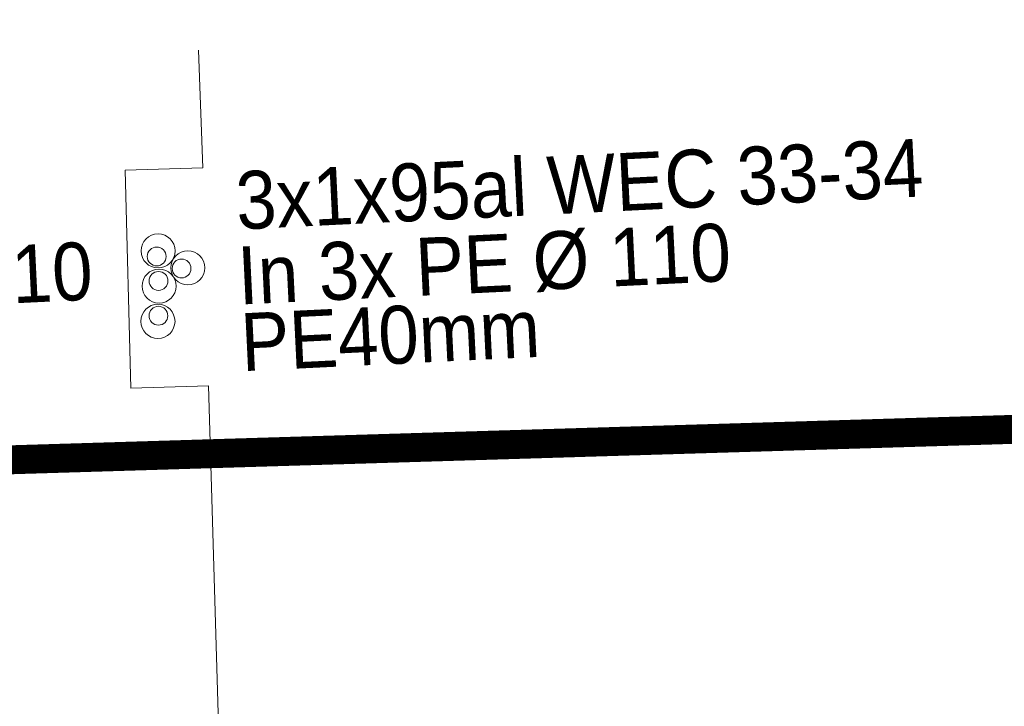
# Model space of a CAD drawing. Header units: metres. Extents: x 68442 to 71740, y 407111 to 411160.
# Tile 120 of 186: x 71187 to 71221, y 408638 to 408661. Entities that reach past the tile are written whole.
import ezdxf
from ezdxf.enums import TextEntityAlignment as Align

# ---------------------------------------------------------------- set-up
doc = ezdxf.new("R2010")
doc.units = ezdxf.units.M
doc.linetypes.add('XX-CENTER', pattern=[8, 5, -1, 1, -1])
for name, color, linetype, lineweight in [('- van den heuvel - hs', 1, 'Continuous', 0), ('- van den heuvel - pe 40mm', 3, 'Continuous', 0), ('- van den heuvel -aanpeillijntjes en ge-explodeerde maatvoering', 7, 'Continuous', 0), ('- van den heuvel -pe 110mm', 7, 'Continuous', 0), ('- van den heuvel -txt', 7, 'Continuous', 0), ('MACG_alg_werkgrens', 3, 'XX-CENTER', 0)]:
    doc.layers.add(name, color=color, linetype=linetype, lineweight=lineweight)
doc.layers.add('MACG_n_vhr_arc_gravel', color=34, linetype='Continuous', lineweight=0, transparency=0.8)
doc.styles.get("Standard").update_dxf_attribs({"font": 'arial.ttf'})
pattern_1 = [(344.330685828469, (35592.23381765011, 204299.6094237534), (0.415651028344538, -0.7397528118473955), [0.5, -0.7000000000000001]), (344.330685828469, (35592.33773039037, 204299.4244855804), (0.415651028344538, -0.7397528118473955), [0.2, -1]), (344.330685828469, (35592.41875582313, 204299.7133364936), (0.415651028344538, -0.7397528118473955), [0.2, -1])]

msp = doc.modelspace()

# ---------------------------------------------------------------- hatches: boundary and pattern name
at = {"layer": 'MACG_n_vhr_arc_gravel'}
h = msp.add_hatch(dxfattribs=at)
h.set_pattern_fill('GOST_GLASS', color=256, scale=0.2, angle=297.1173132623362, style=0)
h.set_pattern_definition(pattern_1)
h.paths.add_polyline_path([(70750.24999999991, 408640.0000000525, 1), (70771.75000000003, 408640.0000000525, 1)])
h.paths.add_polyline_path([(70767.75000000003, 408640.0000000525, -1), (70754.24999999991, 408640.0000000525, -1)], flags=16)
h.paths.add_polyline_path([(71190.24999999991, 408614.0000000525, 1), (71211.75000000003, 408614.0000000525, 1)])
h.paths.add_polyline_path([(71207.75000000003, 408614.0000000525, -1), (71194.24999999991, 408614.0000000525, -1)], flags=16)
h.paths.add_polyline_path([(71649.74999999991, 408660.0000000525, 1), (71628.25000000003, 408660.0000000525, 1)])
h.paths.add_polyline_path([(71632.25000000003, 408660.0000000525, -1), (71645.74999999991, 408660.0000000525, -1)], flags=16)
h = msp.add_hatch(dxfattribs=at)
h.set_pattern_fill('GOST_GLASS', color=256, scale=0.2, angle=297.1173132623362, style=0)
h.set_pattern_definition(pattern_1)
edge = h.paths.add_edge_path()
edge.add_line((70774.39620476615, 408656.1359710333), (70760.39821277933, 408655.6989540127))
edge.add_line((70760.39821277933, 408655.6989540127), (70760.58482391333, 408650.7419797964))
edge.add_arc((70761.00000000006, 408640.0000000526), 10.74999999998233, 2.213372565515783, 92.21337256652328, ccw=False)
edge.add_arc((70761.00000000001, 408640.0000000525), 10.75000000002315, -87.78662743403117, 2.213372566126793, ccw=False)
edge.add_line((70761.41517608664, 408629.2580203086), (70761.5330917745, 408626.2071511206))
edge.add_line((70761.5330917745, 408626.2071511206), (70775.33608052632, 408626.7162461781))
edge.add_line((70775.33608052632, 408626.7162461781), (70775.47746620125, 408626.7211346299))
edge.add_line((70775.47746620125, 408626.7211346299), (70774.39620476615, 408656.1359710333))
edge = h.paths.add_edge_path()
edge.add_line((71213.67817540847, 408630.1182861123), (71200.38775204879, 408629.8046278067))
edge.add_line((71200.38775204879, 408629.8046278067), (71200.58482391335, 408624.7419797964))
edge.add_arc((71201, 408614.0000000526), 10.75000000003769, 2.213372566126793, 92.21337256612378, ccw=False)
edge.add_arc((71200.99999999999, 408614.0000000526), 10.75000000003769, -87.78662743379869, 2.2133725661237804, ccw=False)
edge.add_line((71201.41517608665, 408603.2580203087), (71201.54663551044, 408599.8567298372))
edge.add_line((71201.54663551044, 408599.8567298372), (71214.78264734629, 408600.3449131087))
edge.add_line((71214.78264734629, 408600.3449131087), (71213.67817540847, 408630.1182861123))

# ---------------------------------------------------------------- linework, layer by layer
at = {"layer": '- van den heuvel - hs'}
for centre in [(71192.02505902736, 408653.0826667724), (71192.8845590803, 408652.6673649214), (71192.0900469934, 408652.2371455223)]:
    msp.add_circle(centre, 0.3255105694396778, dxfattribs=at)
at = {"layer": '- van den heuvel - pe 40mm'}
msp.add_circle((71192.0854657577, 408651.0357785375), 0.3255105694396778, dxfattribs=at)
at = {"layer": '- van den heuvel -aanpeillijntjes en ge-explodeerde maatvoering'}
for points in [[(71193.47165483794, 408660.2064236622), (71193.6194580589, 408656.1405010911), (71190.93729356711, 408656.0646389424), (71191.1292049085, 408648.5355106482), (71193.81136939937, 408648.6113727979)], [(71193.81136939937, 408648.6113727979), (71194.4501836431, 408627.1556785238)]]:
    msp.add_lwpolyline(points, dxfattribs=at)
at = {"layer": '- van den heuvel -pe 110mm'}
for centre in [(71192.07332340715, 408653.2732699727), (71193.10006663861, 408652.6892182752), (71192.10825345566, 408652.0581883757), (71192.06894919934, 408650.8406047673)]:
    msp.add_circle(centre, 0.5889423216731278, dxfattribs=at)
at = {"layer": 'MACG_alg_werkgrens', "ltscale": 10, "const_width": 1, "flags": 128}
msp.add_lwpolyline([(71465.40612735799, 407420.6487733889), (71462.6482321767, 407413.1391785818), (71437.7602649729, 407423.2194952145), (71431.7057788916, 407426.3937412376), (71412.36176042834, 407436.3291400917), (71404.77236654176, 407439.8003965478), (71316.49102956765, 407480.1787410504), (71284.75712054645, 407496.4684534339), (71249.35993288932, 407511.9856353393), (71214.96238478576, 407529.7100682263), (71191.39647465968, 407483.9273016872), (71150.58876306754, 407404.732371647), (71168.17743864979, 407392.9015542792), (71161.28629654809, 407373.5154251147), (71144.92974564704, 407344.2063952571), (71115.90068084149, 407287.4394091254), (71113.9359811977, 407270.956551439), (71078.17, 407236.48), (71058.5, 407222.66), (71032.64992834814, 407211.5459590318), (71010.25196931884, 407205.5934855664), (70981.45653897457, 407204.1009156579), (70943.41168496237, 407210.8093566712), (70922.41032996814, 407219.6397033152), (70878.58812182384, 407248.7741931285), (70729.28656201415, 407351.8521740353), (70728.01054587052, 407352.7266045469), (70721.98590870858, 407343.9367669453), (70649.0918994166, 407393.8990048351), (70655.13965926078, 407402.6819474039), (70545.75322457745, 407478.0644767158), (70437.71353652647, 407552.8842606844), (70364.415317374, 407603.355958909), (70358.37123534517, 407594.5783574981), (70285.15638247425, 407644.9926513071), (70291.20046452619, 407653.7702527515), (70290.1662009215, 407654.4824261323), (70161.92443783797, 407742.7336394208), (70051.19602733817, 407819.2825405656), (69996.9654898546, 407856.4477663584), (69990.95290474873, 407847.6646323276), (69918.94198621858, 407896.9604502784), (69924.66453960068, 407905.9803729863), (69895.15212974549, 407926.4113893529), (69875.28299559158, 407939.4451368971), (69866.94150854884, 407949.2458667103), (69858.22607754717, 407963.2048105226), (69853.14078169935, 407974.835637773), (69850.17531689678, 407984.5705429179), (69848.04491735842, 407995.7831720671), (69847.23765429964, 408005.9199436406), (69847.57521870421, 408017.3664457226), (69850.6915905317, 408034.8120174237), (69856.31969738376, 408050.2613233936), (69881.04948715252, 408099.8212673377), (69906.23718952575, 408140.8779243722), (69967.70746062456, 408228.5751686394), (69960.2086254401, 408232.6235247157), (70003.18653464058, 408311.79998495), (70010.40170873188, 408307.9047674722), (70017.12235371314, 408319.5194601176), (70025.13072232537, 408331.446388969), (70040.78835620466, 408352.9556640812), (70049.79881746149, 408367.5426323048), (70051.76, 408375.1632273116), (70051.76, 408388.5816043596), (70050.80059433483, 408393.3202841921), (70041.25351149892, 408423.6883439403), (70025.21, 408462.21), (70000, 408479.97), (70026.48, 408518.11), (70037.55, 408530.34), (70000.74, 408556.19), (69948.82, 408555.87), (69945.70631649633, 408544.6224467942), (69935.73123607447, 408545.1827789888), (69934.93459661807, 408531.6040999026), (69933.3624433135, 408531.6468162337), (69909.74213850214, 408532.5015084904), (69886.02260860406, 408533.4914721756), (69877.99268389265, 408531.8363051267), (69872.37295078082, 408529.2869559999), (69866.16748515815, 408524.4436657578), (69862.49811050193, 408520.0613297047), (69837.61310536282, 408484.6054379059), (69809.513394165, 408445.1458434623), (69781.22647306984, 408404.8002365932), (69725.80353846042, 408325.9160597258), (69710.27239140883, 408304.0485426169), (69716.44623469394, 408293.3442830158), (69670.8845636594, 408229.8821308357), (69661.50916576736, 408235.0099074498), (69616.61839795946, 408171.1887557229), (69587.09609071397, 408130.3527514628), (69560.30278022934, 408110.729481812), (69539.9436633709, 408104.3916538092), (69528.34545779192, 408103.5602412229), (69507.6889784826, 408106.382109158), (69464.23222635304, 408116.8754715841), (69390.79389516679, 408134.4750716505), (69305.7479223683, 408154.8265008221), (69258.955136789, 408166.3382271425), (69256.36585334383, 408156.093555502), (69179.70510428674, 408174.6241015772), (69182.44413636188, 408184.4189156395), (69087.14182474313, 408207.3655689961), (69023.23263267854, 408222.725374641), (68907.13207219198, 408250.6075169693), (68902.90769712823, 408251.8590370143), (68900.29915593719, 408241.5908582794), (68835.41877970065, 408257.3873265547), (68829.63204847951, 408258.7962258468), (68832.32838983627, 408268.9989273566), (68737.75539215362, 408291.4347111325), (68644.87926178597, 408313.7661851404), (68615.2734290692, 408320.9871199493), (68594.69320284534, 408327.9046725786), (68576.92654947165, 408338.6627438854), (68562.0760705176, 408352.8573010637), (68546.45245515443, 408379.5021473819), (68540.00768061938, 408412.4794376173), (68541.06641674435, 408429.1519618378), (68546.11070820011, 408448.2365382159), (68554.71603611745, 408465.1719051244), (68568.02018712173, 408486.067743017), (68572.08217893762, 408493.3559831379), (68609.75961710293, 408545.3292085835), (68617.56468122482, 408556.9077224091), (68611.49066744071, 408569.2318852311), (68613.9933920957, 408571.6724170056), (68618.22716708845, 408575.758866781), (68626.69471707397, 408569.434603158), (68642.6882883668, 408558.1984158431), (68662.53131619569, 408551.9776266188), (68668.41734309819, 408551.1501979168), (68681.15502252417, 408552.0776509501), (68777.07764857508, 408555.1790291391), (68865.59836699, 408557.8390507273), (68968.37384052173, 408561.0890592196), (68968.04167591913, 408571.6507616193), (69050.81954395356, 408574.2959223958), (69051.15697038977, 408563.5669116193), (69101.09788356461, 408565.357988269), (69165.37734354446, 408568.9994600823), (69201.13896835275, 408575.7345660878), (69238.47574350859, 408587.2373602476), (69270.77195976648, 408598.8932127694), (69301.48873256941, 408607.7801427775), (69333.40090017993, 408612.3347053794), (69363.39000345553, 408613.5179289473), (69363.0546770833, 408624.1396817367), (69449.85521987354, 408626.8695510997), (69450.19208761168, 408616.1987881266), (69480.34959927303, 408617.4587946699), (69579.38674162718, 408620.3681232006), (69614.72290012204, 408622.6295576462), (69659.04952619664, 408629.9375686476), (69712.96883588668, 408640.8113793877), (69764.61295372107, 408650.9986091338), (69762.56003244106, 408661.425718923), (69838.75380249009, 408676.2740228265), (69854.06561748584, 408668.4509825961), (69862.31800791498, 408670.1154154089), (69871.00723059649, 408670.7532524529), (69877.26799160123, 408669.6159360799), (69884.53397144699, 408665.4324931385, 0.1150556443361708), (69905.12034236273, 408655.2269967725), (69931.99207103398, 408655.6349588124), (69931.73795652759, 408665.0789024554), (69938.17, 408668.13), (69963.51023607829, 408670.9437227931), (69968.94066666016, 408666.4425299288), (70014.09165445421, 408666.6201362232), (70013.06199205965, 408666.6402481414), (70052.03056410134, 408665.8790930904), (70108.7854323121, 408664.7705265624), (70108.49183926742, 408626.707787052), (70110.0904531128, 408574.7447907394), (70140.7405941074, 408574.0675295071), (70179.84500287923, 408576.9780928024), (70179.49158586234, 408582.4106360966), (70179.03076916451, 408601.284085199), (70178.23099282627, 408626.6569895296), (70181.15, 408635.23), (70209.1, 408636.03), (70213.16274980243, 408636.9581701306), (70243.09215104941, 408639.2899984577), (70307.75776686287, 408639.3063781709), (70343.55686771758, 408641.26), (70345.2064623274, 408641.26), (70348.03416964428, 408642.1083121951), (70362.75140878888, 408644.7547889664), (70395.79346120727, 408649.4779472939), (70408.70236219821, 408650.5772208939), (70462.53721250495, 408652.3390159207), (70514.3753637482, 408653.8989602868), (70565.27425771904, 408655.6589220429), (70615.59768676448, 408657.2290290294), (70697.72850920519, 408659.7891905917), (70697.41798245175, 408670.4220588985), (70790.32449441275, 408673.322598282), (70790.6407462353, 408662.5063515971), (70800.37626046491, 408662.5806401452), (70824.59438264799, 408660.5456731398), (70844.96848365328, 408657.0273350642), (70866.86687161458, 408651.4296287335), (70890.770958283, 408644.4826286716), (70907.69784101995, 408639.7004605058), (70924.84675453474, 408635.9149819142), (70950.41766008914, 408631.7460288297), (70970.90932410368, 408629.9688932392), (70995.8186300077, 408629.6503089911), (71028.88111394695, 408630.4491609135), (71080.38760274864, 408632.2390388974), (71137.01072208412, 408633.8062251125), (71136.70273945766, 408644.5308457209), (71229.59869271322, 408647.3511238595), (71229.91500854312, 408636.7135924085), (71266.39534539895, 408637.8689551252), (71303.3438411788, 408639.0889054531), (71382.50673347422, 408641.7090011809), (71438.79849752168, 408643.4090544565), (71473.54959447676, 408644.4978355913), (71500.57981048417, 408646.3688520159), (71530.7100561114, 408651.2728503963), (71551.00180254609, 408656.0427026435), (71572.14933437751, 408662.4236209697), (71569.02014534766, 408672.3477957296), (71657.68011662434, 408700.2662947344), (71664.65511460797, 408678.1263168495), (71673.97896341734, 408641.9792135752), (71625.1709922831, 408626.2457328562), (71590.66777881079, 408648.9170223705), (71584.95514774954, 408652.1738530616), (71567.88258430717, 408646.9345998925), (71559.77414263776, 408644.3439684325), (71531.93526469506, 408638.0017048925), (71507.04788927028, 408633.7977684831), (71478.72445222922, 408631.137727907), (71468.63163745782, 408630.8123376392), (71416.84065298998, 408629.0979605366), (71228.11634808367, 408623.1468439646), (71229.46067178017, 408586.7150132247), (71178.21482091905, 408584.8126060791), (71151.05843438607, 408616.1064330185), (71146.91576058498, 408620.6986714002), (71040.78337615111, 408617.356472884), (70988.89700627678, 408616.2248050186), (70970.67570411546, 408616.5046911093), (70947.88497757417, 408618.4580147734), (70921.56112055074, 408622.8028254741), (70904.2491125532, 408626.6247005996), (70852.73534539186, 408641.2180614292), (70841.99623272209, 408643.9376422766), (70822.693224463, 408647.2764883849), (70799.6360012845, 408649.2076771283), (70788.66310261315, 408649.0609647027), (70789.99058679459, 408613.0854930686), (70738.90963458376, 408611.1891455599), (70712.52038308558, 408641.8217178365), (70708.47875404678, 408646.8292493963), (70424.50184489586, 408637.8368412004), (70408.43797015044, 408637.2628707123), (70397.34994929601, 408635.8433128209), (70386.60954449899, 408634.548534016), (70376.01227382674, 408632.709850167), (70360.76136665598, 408629.8779984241), (70353.58524683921, 408621.1267782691), (70363.58206123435, 408543.6742985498), (70361.28133671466, 408539.7048524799), (70365.31434797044, 408451.5690310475), (70364.25574775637, 408404.6780050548), (70367.83559399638, 408365.7484236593), (70374.77615272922, 408321.9710488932), (70384.59938357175, 408277.1631542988), (70396.633606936, 408235.656549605), (70410.68216510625, 408196.4721396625), (70436.61002077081, 408135.9841231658, -0.1523607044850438), (70447.61920008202, 408125.3058639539), (70453.91959335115, 408115.9107628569), (70470.12586647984, 408087.7797331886), (70486.34178670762, 408065.1041457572), (70482.3432854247, 408062.8776005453), (70503.25420438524, 408033.442021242), (70527.36739645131, 408001.2701838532), (70555.21675144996, 407970.242315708), (70589.3757911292, 407936.6515963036), (70638.9840672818, 407895.0536651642), (70665.89916489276, 407875.9102076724), (70668.24959660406, 407879.7935352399), (70677.50530154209, 407872.508974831), (70719.03914199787, 407847.6691332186), (70758.4, 407822.34), (70775.09131447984, 407782.3441073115), (70841.34774803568, 407747.7043009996), (70908.11928393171, 407712.7951918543), (70911.32157862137, 407718.9203018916), (70949.9731053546, 407708.5354614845), (71003.55386511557, 407681.9320676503), (71013.43448973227, 407700.6798705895), (71080.28074721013, 407665.4156474), (71160.4774565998, 407596.5443061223), (71171.33661681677, 407593.1635007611), (71190.18065420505, 407586.2479115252), (71207.29836892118, 407579.2857809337), (71234.02092478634, 407566.5536860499), (71277.87448329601, 407543.7143452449), (71304.76531808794, 407528.7774329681), (71331.29499091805, 407511.6371038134), (71350.68653804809, 407502.4932480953), (71366.90101146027, 407505.4687301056), (71378.50250049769, 407523.1375361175), (71443.52233914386, 407480.8512077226, -0.2173664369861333), (71465.40612735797, 407420.6487733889)], format="xyb", dxfattribs=at)

# ---------------------------------------------------------------- texts
at = {"layer": '- van den heuvel -txt', "width": 0.9}
for s, p in [('3x1x95al WEC 33-34', (71194.80940423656, 408654.0104332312)), ('In 3x PE %%C 110', (71194.86957000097, 408651.4191141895)), ('PE40mm', (71194.97846815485, 408649.116228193))]:
    msp.add_text(s, height=2, rotation=2.771418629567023, dxfattribs=at).set_placement(p)
msp.add_text('4x PE%%C110', height=2, rotation=2.771418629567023, dxfattribs=at).set_placement((71189.85503078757, 408651.5972856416), align=Align.RIGHT)

doc.saveas('drawing.dxf')
